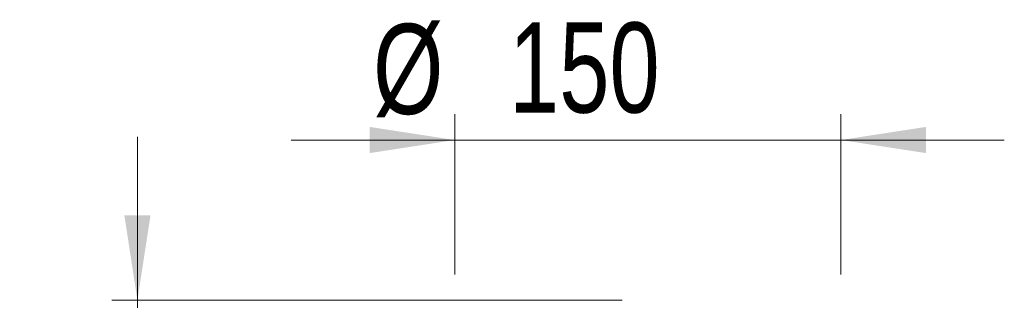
# Model space of a CAD drawing. Header units: millimetres. Extents: x 71 to 119, y 15 to 268.
# Tile 21 of 24: x 81 to 119, y 215 to 226. Entities that reach past the tile are written whole.
import ezdxf

# ---------------------------------------------------------------- set-up
doc = ezdxf.new("R2010")
doc.units = ezdxf.units.MM
doc.styles.add('SLDTEXTSTYLE0', font='TXT', dxfattribs={"width": 0.75})
doc.dimstyles.new('SLDDIMSTYLE0', dxfattribs={"dimtxt": 3.5, "dimasz": 3.302, "dimexe": 0, "dimexo": 0.0625, "dimgap": 0.875, "dimtad": 1, "dimdec": 0, "dimlfac": 10, "dimrnd": 1e-09, "dimzin": 12, "dimdsep": 46, "dimtxsty": 'SLDTEXTSTYLE0', "dimsah": 1, "dimcen": 0.09, "dimadec": 0, "dimazin": 3, "dimtfac": 1, "dimtmove": 0, "dimatfit": 0, "dimfxl": 0, "dimfrac": 2, "dimtolj": 1, "dimtzin": 12, "dimarcsym": 0})
doc.dimstyles.new('SLDDIMSTYLE1', dxfattribs={"dimtxt": 3.5, "dimasz": 3.302, "dimexe": 0, "dimexo": 0.0625, "dimgap": 0.875, "dimtad": 1, "dimdec": 0, "dimlfac": 10, "dimrnd": 1e-09, "dimzin": 12, "dimdsep": 46, "dimtxsty": 'SLDTEXTSTYLE0', "dimsah": 1, "dimcen": 0.09, "dimadec": 0, "dimazin": 3, "dimtfac": 1, "dimtdec": 0, "dimtmove": 0, "dimatfit": 0, "dimfxl": 0, "dimfrac": 2, "dimtolj": 1, "dimtzin": 12, "dimarcsym": 0})

# ---------------------------------------------------------------- blocks, each defined once
blk = doc.blocks.new('_D')
at = {"color": 7, "linetype": 'Continuous', "lineweight": 0}
for p, q in [((85.792, 214.792), (85.792, 221.142)), ((104.618, 214.792), (84.792, 214.792)), ((85.792, 211.646), (85.792, 214.792)), ((104.618, 211.646), (84.792, 211.646)), ((85.792, 211.646), (85.792, 205.296))]:
    blk.add_line(p, q, dxfattribs=at)
at = {"color": 7, "linetype": 'Continuous', "lineweight": 18}
for points in [[(85.792, 214.792), (86.3, 218.094), (85.284, 218.094)], [(85.792, 211.646), (85.284, 208.344), (86.3, 208.344)]]:
    blk.add_solid(points, dxfattribs=at)
at = {"color": 7, "linetype": 'Continuous', "lineweight": 18, "insert": (81.28, 209.959), "char_height": 3.5, "attachment_point": 1, "rotation": 90, "style": 'SLDTEXTSTYLE0'}
blk.add_mtext('31', dxfattribs=at)
blk = doc.blocks.new('_D_1')
at = {"color": 7, "linetype": 'Continuous', "lineweight": 0}
for p, q in [((98.118, 215.792), (98.118, 222.019)), ((113.118, 215.792), (113.118, 222.019)), ((98.118, 221.019), (91.768, 221.019)), ((113.118, 221.019), (98.118, 221.019)), ((113.118, 221.019), (119.468, 221.019))]:
    blk.add_line(p, q, dxfattribs=at)
at = {"color": 7, "linetype": 'Continuous', "lineweight": 18}
for points in [[(98.118, 221.019), (94.816, 221.527), (94.816, 220.511)], [(113.118, 221.019), (116.42, 220.511), (116.42, 221.527)]]:
    blk.add_solid(points, dxfattribs=at)
at = {"color": 7, "linetype": 'Continuous', "lineweight": 18, "char_height": 3.5, "attachment_point": 1, "style": 'SLDTEXTSTYLE0'}
for s, insert in [('%%c', (94.947, 225.531)), ('150', (100.225, 225.585))]:
    blk.add_mtext(s, dxfattribs=dict(at, insert=insert))

msp = doc.modelspace()

# ---------------------------------------------------------------- dimensions: what is measured, and where the dimension line sits
at = {"color": 7, "linetype": 'Continuous', "lineweight": 18}
dim = msp.add_linear_dim(base=(98.118, 221.019), p1=(113.118, 214.792), p2=(98.118, 214.792), text='%%c<>', dimstyle='SLDDIMSTYLE1', dxfattribs=at)
dim.commit()
dim.dimension.update_dxf_attribs({"geometry": '_D_1', "text_midpoint": (101.465, 221.019), "dimtype": 160})
dim = msp.add_linear_dim(base=(85.792, 214.792), p1=(105.618, 211.646), p2=(105.618, 214.792), angle=90, dimstyle='SLDDIMSTYLE0', dxfattribs=at)
dim.commit()
dim.dimension.update_dxf_attribs({"geometry": '_D', "text_midpoint": (85.792, 212.545), "dimtype": 160})

doc.saveas('drawing.dxf')
